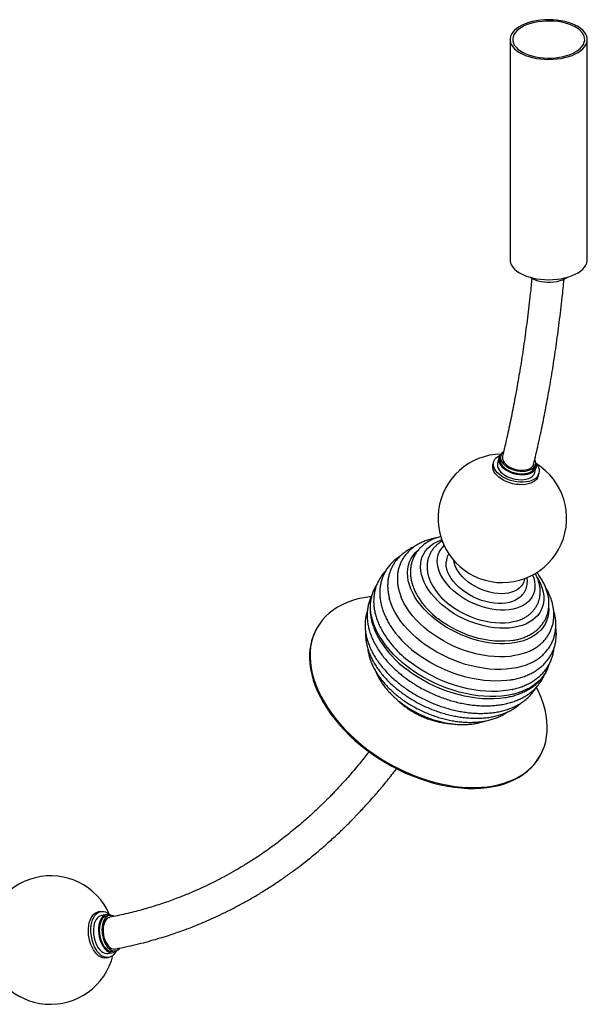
# Paper-space layout '_Trimétrica' of a CAD drawing. Header units: millimetres. Extents: x -807 to 289, y -387 to 652.
# Tile 2 of 2: x -153 to 289, y -375 to 392. Entities that reach past the tile are written whole.
import ezdxf

# ---------------------------------------------------------------- set-up
doc = ezdxf.new("R2010")
doc.units = ezdxf.units.MM

psp = doc.layouts.new('_Trimétrica')

# ---------------------------------------------------------------- linework, layer by layer
at = {"color": 7, "linetype": 'Continuous', "lineweight": 25}
for p, q in [((228.75, 376.17), (228.75, 204.74)), ((288.75, 204.74), (288.75, 376.17)), ((215.87, 47.42), (215.39, 45.46)), ((219.93, 50.57), (218.95, 46.65)), ((221.41, 52.28), (220.93, 50.32)), ((248.04, 43.58), (248.53, 45.54)), ((248.07, 39.41), (249.04, 43.33)), ((250.66, 36.69), (251.15, 38.65)), ((78.9, -81.07), (78.52, -81.73)), ((176.91, -136.29), (177.05, -136.04)), ((251.47, -182.16), (251.86, -181.5)), ((-89.49, -302.25), (-91.5, -302.59)), ((-84.93, -304.7), (-88.96, -305.38)), ((-82.75, -305.38), (-84.76, -305.72)), ((-83.97, -334.96), (-79.94, -334.28)), ((-80.11, -333.27), (-78.1, -332.93)), ((-85.45, -338.43), (-83.44, -338.09))]:
    psp.add_line(p, q, dxfattribs=at)
at = {"color": 7, "linetype": 'Continuous', "lineweight": 25, "flags": 128}
for points in [[(232.22, 383.38), (230.86, 381.86), (229.83, 380.28), (229.14, 378.64), (228.79, 376.98), (228.8, 375.31), (229.15, 373.64), (229.86, 372.01), (230.9, 370.43), (232.27, 368.91), (233.95, 367.48), (235.92, 366.15), (238.16, 364.93), (240.64, 363.85), (243.33, 362.92), (246.21, 362.14), (249.23, 361.52), (252.36, 361.08), (255.56, 360.81), (258.81, 360.72), (262.05, 360.82), (265.26, 361.09), (268.38, 361.54), (271.4, 362.16), (274.27, 362.95), (276.95, 363.89), (279.42, 364.98), (281.65, 366.19), (283.61, 367.53), (285.28, 368.96), (286.64, 370.48), (287.67, 372.07), (288.36, 373.7), (288.71, 375.37), (288.7, 377.04), (288.34, 378.7), (287.64, 380.34), (286.6, 381.92), (285.23, 383.44), (283.55, 384.87), (281.58, 386.2), (279.34, 387.41), (276.86, 388.49), (274.17, 389.43), (271.29, 390.21), (268.27, 390.82), (265.14, 391.27), (261.94, 391.54), (258.69, 391.62), (255.45, 391.53), (252.24, 391.26), (249.12, 390.81), (246.1, 390.18), (243.23, 389.4), (240.55, 388.46), (238.08, 387.37), (235.85, 386.15), (233.89, 384.82), (232.22, 383.38)], [(233.99, 382.9), (232.68, 381.43), (231.7, 379.9), (231.06, 378.31), (230.77, 376.7), (230.83, 375.09), (231.24, 373.48), (232, 371.91), (233.09, 370.4), (234.51, 368.95), (236.23, 367.6), (238.24, 366.36), (240.5, 365.24), (242.99, 364.25), (245.68, 363.42), (248.54, 362.75), (251.52, 362.24), (254.59, 361.91), (257.72, 361.76), (260.86, 361.79), (263.97, 362.01), (267.02, 362.4), (269.96, 362.96), (272.77, 363.69), (275.39, 364.58), (277.81, 365.61), (279.98, 366.77), (281.89, 368.06), (283.51, 369.44), (284.82, 370.91), (285.8, 372.45), (286.44, 374.03), (286.73, 375.64), (286.67, 377.26), (286.26, 378.86), (285.5, 380.43), (284.41, 381.95), (282.99, 383.39), (281.27, 384.74), (279.26, 385.99), (277, 387.11), (274.51, 388.09), (271.82, 388.93), (268.96, 389.6), (265.98, 390.11), (262.9, 390.43), (259.78, 390.58), (256.64, 390.55), (253.53, 390.34), (250.48, 389.95), (247.54, 389.39), (244.73, 388.66), (242.11, 387.77), (239.69, 386.74), (237.51, 385.57), (235.6, 384.29), (233.99, 382.9)], [(228.75, 204.74), (228.8, 203.87), (229.15, 202.21), (229.86, 200.58), (230.9, 198.99), (232.27, 197.48), (233.95, 196.04), (235.92, 194.71), (238.16, 193.5), (240.64, 192.42), (243.33, 191.48), (246.21, 190.7), (249.23, 190.09), (252.36, 189.64), (255.56, 189.38), (258.81, 189.29), (262.05, 189.38), (265.26, 189.66), (268.38, 190.11), (271.4, 190.73), (274.27, 191.52), (276.95, 192.46), (279.42, 193.54), (281.65, 194.76), (283.61, 196.09), (285.28, 197.53), (286.64, 199.05), (287.67, 200.63), (288.36, 202.27), (288.71, 203.93), (288.75, 204.74)], [(273.48, 191.28), (272.93, 190.86), (271.32, 189.88), (269.45, 189.02), (267.37, 188.31), (265.11, 187.76), (262.72, 187.38), (260.25, 187.17), (257.75, 187.16), (255.27, 187.32), (252.86, 187.67), (250.57, 188.18), (248.45, 188.87), (246.53, 189.69), (244.87, 190.66), (244.02, 191.28)], [(222.04, 53.74), (221.39, 53.14), (220.52, 52), (219.97, 50.74), (219.77, 49.4), (219.92, 48), (220.4, 46.57), (221.21, 45.15), (222.34, 43.78), (223.75, 42.48), (225.41, 41.28), (227.29, 40.21), (229.33, 39.31), (231.49, 38.58), (233.73, 38.05)], [(223.49, 55.32), (223.47, 55.3), (222.42, 54.28), (221.7, 53.11), (221.32, 51.84), (221.3, 50.49), (221.63, 49.1), (222.3, 47.71), (223.31, 46.34), (224.61, 45.04), (226.19, 43.84), (227.99, 42.78), (229.97, 41.87), (232.08, 41.14), (234.27, 40.62)], [(249.05, 45.94), (249.91, 44.72), (250.73, 43.15), (251.2, 41.57), (251.33, 40.03), (251.12, 38.54), (250.56, 37.14), (249.67, 35.86), (248.47, 34.71), (246.97, 33.73), (245.22, 32.93), (243.23, 32.32), (241.06, 31.93), (238.74, 31.75), (236.31, 31.78), (233.84, 32.04), (231.35, 32.52), (228.91, 33.19), (226.56, 34.06), (224.34, 35.1), (222.3, 36.3), (220.48, 37.63), (218.92, 39.06), (217.64, 40.57), (216.66, 42.13), (216.02, 43.71), (215.71, 45.27), (215.75, 46.79), (216.14, 48.24), (216.86, 49.58), (217.91, 50.8), (219.27, 51.87), (220.9, 52.76), (221.14, 52.87)], [(218.95, 46.65), (218.8, 45.48), (218.94, 44.08), (219.43, 42.65), (220.24, 41.24), (221.37, 39.86), (222.78, 38.56), (224.44, 37.36), (226.31, 36.3), (228.36, 35.39), (230.52, 34.67), (232.75, 34.14)], [(220.93, 50.32), (220.84, 49.88), (220.81, 48.53), (221.14, 47.14), (221.82, 45.75), (222.82, 44.38), (224.13, 43.08), (225.7, 41.89), (227.5, 40.82), (229.48, 39.91), (231.59, 39.19), (233.78, 38.66)], [(222.84, 51.92), (222.71, 50.92), (222.87, 49.62), (223.37, 48.3), (224.21, 47), (225.36, 45.76), (226.79, 44.6), (228.45, 43.57), (230.3, 42.69), (232.28, 41.99), (234.34, 41.49)], [(233.73, 38.05), (235.98, 37.73), (238.2, 37.62), (240.33, 37.74), (242.32, 38.06), (244.13, 38.6), (245.71, 39.33), (247.03, 40.24), (248.06, 41.31), (248.76, 42.51), (249.14, 43.82), (249.17, 45.19), (248.85, 46.61), (248.66, 47.12)], [(234.27, 40.62), (236.47, 40.31), (238.64, 40.22), (240.71, 40.36), (242.63, 40.72), (244.35, 41.29), (245.83, 42.06), (247.03, 43), (247.92, 44.1), (248.47, 45.33), (248.67, 46.64), (248.52, 48.02), (248.02, 49.41), (247.98, 49.49)], [(250.66, 36.69), (250.63, 36.58), (250.08, 35.18), (249.19, 33.9), (247.98, 32.75), (246.49, 31.77), (244.73, 30.97), (242.75, 30.36), (240.57, 29.97), (238.25, 29.79), (235.83, 29.83), (233.35, 30.08), (230.87, 30.56), (228.43, 31.23), (226.07, 32.1), (223.86, 33.15), (221.82, 34.34), (220, 35.67), (218.43, 37.11), (217.15, 38.62), (216.17, 40.17), (215.53, 41.75), (215.22, 43.31), (215.27, 44.83), (215.39, 45.46)], [(232.75, 34.14), (235.01, 33.81), (237.22, 33.71), (239.35, 33.82), (241.34, 34.15), (243.15, 34.68), (244.74, 35.42), (246.06, 36.33), (247.08, 37.4), (247.79, 38.6), (248.07, 39.41)], [(233.78, 38.66), (235.98, 38.35), (238.15, 38.26), (240.22, 38.4), (242.14, 38.76), (243.87, 39.33), (245.35, 40.1), (246.55, 41.05), (247.43, 42.14), (247.99, 43.37), (248.04, 43.58)], [(234.34, 41.49), (236.42, 41.21), (238.46, 41.14), (240.39, 41.3), (242.17, 41.68), (243.75, 42.26), (245.07, 43.04), (246.1, 43.98), (246.81, 45.07), (247.1, 45.89)], [(178.51, -65.85), (175.38, -63.29), (172.48, -60.6), (169.82, -57.82), (167.42, -54.95), (165.3, -52.03), (163.48, -49.06), (161.95, -46.07), (160.75, -43.09), (159.86, -40.12), (159.31, -37.2), (159.09, -34.34), (159.21, -31.57), (159.67, -28.9), (160.45, -26.35), (161.57, -23.94), (163, -21.68), (164.74, -19.6), (166.78, -17.71), (169.1, -16.01), (171.68, -14.53), (174.51, -13.27), (175.51, -12.9)], [(171.22, -75.61), (167.86, -72.86), (164.72, -69.99), (161.82, -67.02), (159.18, -63.96), (156.82, -60.83), (154.75, -57.66), (152.98, -54.46), (151.52, -51.25), (150.39, -48.05), (149.58, -44.89), (149.12, -41.77), (148.98, -38.73), (149.19, -35.77), (149.73, -32.92), (150.61, -30.2), (151.82, -27.62), (153.34, -25.19), (155.18, -22.94), (157.15, -21.02)], [(187.51, -55.03), (184.75, -52.75), (182.21, -50.35), (179.92, -47.86), (177.89, -45.29), (176.15, -42.67), (174.7, -40.03), (173.57, -37.38), (172.76, -34.74), (172.27, -32.15), (172.12, -29.63), (172.3, -27.19), (172.81, -24.86), (173.65, -22.66), (174.82, -20.6), (176.29, -18.71), (177.41, -17.57)], [(191.58, -52.24), (189.07, -50.15), (186.79, -47.94), (184.76, -45.64), (183.01, -43.27), (181.56, -40.86), (180.42, -38.44), (179.6, -36.02), (179.12, -33.65), (178.98, -31.34), (179.05, -30.09)], [(195.95, -45.76), (193.61, -43.8), (191.49, -41.73), (189.63, -39.57), (188.04, -37.34), (186.75, -35.08), (185.77, -32.82), (185.12, -30.57), (184.86, -29.05)], [(249.8, -42.13), (251.35, -44.91), (252.72, -47.9), (253.77, -50.88), (254.48, -53.82), (254.87, -56.71), (254.92, -59.53), (254.63, -62.26), (254.01, -64.87), (253.06, -67.35), (251.79, -69.68), (250.2, -71.85), (248.31, -73.84), (246.13, -75.64), (243.67, -77.23), (240.96, -78.6), (238.01, -79.75), (234.85, -80.66), (231.48, -81.33), (227.95, -81.75), (224.27, -81.92), (220.47, -81.85), (216.57, -81.52), (212.61, -80.95), (208.6, -80.13), (204.59, -79.08), (200.59, -77.79), (196.64, -76.28), (192.76, -74.57), (188.98, -72.65), (185.33, -70.55), (181.83, -68.28), (178.51, -65.85)], [(246.18, -40.48), (247.07, -42.92), (247.72, -45.53), (248.04, -48.09), (248.02, -50.58), (247.68, -52.96), (247, -55.23), (246, -57.36), (244.68, -59.34), (243.06, -61.14), (241.15, -62.75), (238.96, -64.15), (236.52, -65.34), (233.85, -66.3), (230.98, -67.02), (227.91, -67.51), (224.69, -67.74), (221.35, -67.73), (217.9, -67.47), (214.39, -66.97), (210.83, -66.22), (207.27, -65.24), (203.74, -64.03), (200.26, -62.61), (196.87, -60.98), (193.6, -59.16), (190.46, -57.17), (187.51, -55.03)], [(239.92, -43.29), (239.85, -43.69), (239.34, -45.66), (238.51, -47.49), (237.35, -49.16), (235.89, -50.66), (234.15, -51.96), (232.14, -53.04), (229.9, -53.9), (227.44, -54.52), (224.79, -54.91), (222, -55.04), (219.09, -54.92), (216.1, -54.55), (213.07, -53.94), (210.02, -53.1), (207.01, -52.02), (204.06, -50.74), (201.21, -49.25), (198.5, -47.59), (195.95, -45.76)], [(148.57, -111.55), (144.78, -108.47), (141.2, -105.26), (137.86, -101.95), (134.77, -98.55), (131.94, -95.08), (129.4, -91.54), (127.14, -87.97), (125.18, -84.37), (123.53, -80.76), (122.2, -77.16), (121.2, -73.59), (120.53, -70.06), (120.18, -66.6), (120.18, -63.21), (120.5, -59.91), (121.16, -56.73), (122.15, -53.66), (122.89, -51.91)], [(237.55, -56.77), (236.89, -57.43), (235.09, -58.87), (233.02, -60.09), (230.7, -61.09), (228.15, -61.86), (225.4, -62.37), (222.49, -62.64), (219.44, -62.66), (216.29, -62.42), (213.07, -61.93), (209.81, -61.19), (206.56, -60.22), (203.35, -59.02), (200.21, -57.6), (197.18, -55.99), (194.3, -54.2), (191.58, -52.24)], [(120.66, -57.23), (119.56, -57.37), (114.9, -58.1), (110.41, -59.09), (106.12, -60.33), (102.04, -61.82), (98.18, -63.55), (94.56, -65.53), (91.18, -67.73), (88.07, -70.16), (85.23, -72.8), (82.66, -75.65), (80.39, -78.69), (78.42, -81.92), (76.76, -85.32), (75.4, -88.88), (74.36, -92.59)], [(159.68, -92.39), (156.05, -89.43), (152.63, -86.35), (149.46, -83.16), (146.53, -79.89), (143.87, -76.54), (141.5, -73.13), (139.41, -69.69), (137.64, -66.24), (136.18, -62.78), (135.04, -59.33), (134.78, -58.39)], [(165.38, -84.14), (161.9, -81.3), (158.63, -78.33), (155.61, -75.27), (152.83, -72.11), (150.32, -68.89), (148.1, -65.62), (146.17, -62.31), (144.54, -58.99), (143.78, -57.17)], [(258.73, -66.61), (258.73, -67.58), (258.53, -70.53), (257.98, -73.38), (257.11, -76.1), (255.9, -78.69), (254.37, -81.11), (252.54, -83.36), (250.4, -85.43), (247.97, -87.3), (245.28, -88.95), (242.32, -90.39), (239.13, -91.6), (235.73, -92.57), (232.12, -93.29), (228.35, -93.77), (224.42, -94), (220.36, -93.98), (216.2, -93.7), (211.97, -93.18), (207.69, -92.41), (203.38, -91.39), (199.08, -90.14), (194.8, -88.66), (190.58, -86.97), (186.45, -85.06), (182.42, -82.96), (178.52, -80.68), (174.78, -78.22), (171.22, -75.61)], [(233.53, -76.36), (231.14, -76.98), (227.94, -77.56), (224.58, -77.89), (221.08, -77.97), (217.47, -77.8), (213.78, -77.38), (210.03, -76.72), (206.27, -75.83), (202.5, -74.7), (198.78, -73.35), (195.11, -71.78), (191.55, -70.02), (188.1, -68.07), (184.8, -65.95), (181.67, -63.67)], [(230.99, -91.33), (228.48, -91.68), (224.69, -91.99), (220.77, -92.05), (216.74, -91.85), (212.62, -91.41), (208.45, -90.71), (204.25, -89.77), (200.04, -88.59), (195.86, -87.19), (191.73, -85.56), (187.68, -83.72), (183.74, -81.69), (179.92, -79.47), (176.27, -77.08), (172.79, -74.53)], [(240.46, -101.07), (239.7, -101.34), (236.21, -102.38), (232.52, -103.19), (228.66, -103.75), (224.64, -104.07), (220.48, -104.14), (216.22, -103.96), (211.87, -103.53), (207.46, -102.86), (203.01, -101.95), (198.55, -100.8), (194.11, -99.42), (189.7, -97.82), (185.35, -96.01), (181.09, -93.99), (176.94, -91.78), (172.92, -89.39), (169.07, -86.84), (165.38, -84.14)], [(73.97, -93.26), (73.26, -97.11), (72.86, -101.08), (72.78, -105.15), (73.03, -109.33), (73.61, -113.58), (74.5, -117.89), (75.71, -122.26), (77.24, -126.66), (79.07, -131.08), (81.21, -135.5), (83.64, -139.91), (86.36, -144.29), (89.35, -148.63), (92.61, -152.9), (96.12, -157.11), (99.87, -161.23), (103.86, -165.24), (108.05, -169.14), (112.45, -172.9), (117.03, -176.53), (121.78, -179.99), (126.69, -183.29), (131.72, -186.41), (136.88, -189.33), (142.13, -192.05), (147.46, -194.57), (152.86, -196.86), (158.29, -198.93), (163.75, -200.75), (169.22, -202.34), (174.67, -203.68), (180.09, -204.77), (185.45, -205.6), (190.74, -206.18), (195.94, -206.49), (201.03, -206.54), (206, -206.33), (210.82, -205.86), (215.48, -205.13), (219.97, -204.14), (224.26, -202.9), (228.34, -201.41), (232.2, -199.67), (235.82, -197.7), (239.2, -195.5), (242.31, -193.07), (245.15, -190.43), (247.71, -187.58), (249.98, -184.54), (251.47, -182.16)], [(74.36, -92.59), (73.64, -96.44), (73.24, -100.41), (73.17, -104.49), (73.42, -108.66), (73.99, -112.91), (74.89, -117.23), (76.1, -121.59), (77.63, -125.99), (79.46, -130.41), (81.6, -134.83), (84.03, -139.24), (86.74, -143.62), (89.74, -147.96), (92.99, -152.24), (96.51, -156.44), (100.26, -160.56), (104.24, -164.57), (108.44, -168.47), (112.84, -172.24), (117.42, -175.86), (122.17, -179.33), (127.07, -182.62), (132.11, -185.74), (137.26, -188.67), (142.52, -191.39), (147.85, -193.9), (153.24, -196.19), (158.68, -198.26), (164.14, -200.09), (169.61, -201.68), (175.06, -203.02), (180.47, -204.11), (185.84, -204.94), (191.13, -205.51), (196.33, -205.83), (201.42, -205.88), (206.39, -205.67), (211.21, -205.2), (215.87, -204.46), (220.35, -203.48), (224.64, -202.23), (228.72, -200.74), (232.58, -199.01), (236.21, -197.03), (239.58, -194.83), (242.7, -192.4), (245.54, -189.76), (248.1, -186.91), (250.37, -183.87), (252.34, -180.64), (254.01, -177.24), (255.36, -173.68), (256.4, -169.97), (257.12, -166.12), (257.52, -162.15), (257.59, -158.07), (257.34, -153.9), (256.77, -149.65), (255.88, -145.33), (254.66, -140.97), (253.14, -136.57), (251.3, -132.15), (249.17, -127.73), (249.16, -127.72)], [(245, -108.85), (244.48, -109.1), (241.15, -110.51), (237.59, -111.69), (233.83, -112.63), (229.88, -113.32), (225.76, -113.77), (221.5, -113.97), (217.11, -113.93), (212.63, -113.63), (208.06, -113.08), (203.45, -112.29), (198.81, -111.26), (194.16, -109.99), (189.53, -108.49), (184.95, -106.77), (180.44, -104.84), (176.01, -102.71), (171.7, -100.38), (167.53, -97.88), (163.52, -95.21), (159.68, -92.39)], [(228.53, -122.2), (226.17, -122.53), (221.94, -122.9), (217.58, -123.02), (213.11, -122.89), (208.55, -122.52), (203.91, -121.9), (199.23, -121.04), (194.53, -119.94), (189.82, -118.62), (185.14, -117.06), (180.51, -115.29), (175.95, -113.31), (171.48, -111.13), (167.13, -108.76), (162.91, -106.21), (158.85, -103.5), (154.97, -100.65)], [(224.51, -135.92), (220.71, -136.44), (216.38, -136.77), (211.92, -136.85), (207.35, -136.69), (202.69, -136.27), (197.96, -135.61), (193.19, -134.71), (188.4, -133.57), (183.61, -132.19), (178.85, -130.59), (174.13, -128.77), (169.49, -126.74), (164.95, -124.51), (160.52, -122.09), (156.23, -119.49), (152.1, -116.73), (148.15, -113.82)], [(257.71, -113.81), (256.39, -116.32), (254.6, -119.01), (252.5, -121.52), (250.11, -123.86), (247.44, -125.99), (244.49, -127.92), (241.28, -129.64), (237.83, -131.13), (234.16, -132.39), (230.27, -133.42), (226.2, -134.2), (221.95, -134.74), (217.55, -135.04), (213.03, -135.08), (208.39, -134.87), (203.67, -134.42), (198.89, -133.72), (194.06, -132.78), (189.22, -131.6), (184.38, -130.19), (179.57, -128.55), (174.81, -126.69), (170.13, -124.63), (165.54, -122.37), (161.07, -119.91), (156.73, -117.29), (152.56, -114.49), (148.57, -111.55)], [(230.4, -129.52), (227.51, -130.09), (223.34, -130.67), (219.01, -131), (214.55, -131.09), (209.98, -130.92), (205.32, -130.5), (200.59, -129.84), (195.82, -128.94), (191.03, -127.8), (186.24, -126.42), (181.48, -124.82), (176.77, -123), (172.13, -120.97), (167.58, -118.74), (163.15, -116.32), (158.86, -113.72), (154.73, -110.96), (150.78, -108.05)], [(-85.45, -338.43), (-86.77, -338.51), (-88.27, -338.26), (-89.77, -337.67), (-91.25, -336.75), (-92.67, -335.51), (-94.01, -333.97), (-95.24, -332.18), (-96.34, -330.15), (-97.29, -327.94), (-98.07, -325.59), (-98.66, -323.14), (-99.05, -320.63), (-99.24, -318.13), (-99.21, -315.66), (-98.98, -313.3), (-98.54, -311.07), (-97.91, -309.03), (-97.1, -307.21), (-96.11, -305.65), (-94.98, -304.38), (-93.72, -303.43), (-92.36, -302.8), (-91.5, -302.59)], [(-77.8, -333.4), (-78.32, -334.29), (-79.38, -335.71), (-80.58, -336.82), (-81.89, -337.61), (-83.29, -338.07), (-84.76, -338.17), (-86.25, -337.92), (-87.76, -337.33), (-89.23, -336.41), (-90.66, -335.17), (-92, -333.63), (-93.23, -331.84), (-94.33, -329.82), (-95.28, -327.61), (-96.06, -325.25), (-96.65, -322.8), (-97.04, -320.29), (-97.22, -317.79), (-97.2, -315.33), (-96.97, -312.96), (-96.53, -310.73), (-95.9, -308.69), (-95.08, -306.87), (-94.1, -305.31), (-92.97, -304.04), (-91.71, -303.09), (-90.34, -302.46), (-88.91, -302.18), (-87.42, -302.25), (-85.92, -302.67), (-84.43, -303.43), (-82.97, -304.52), (-82.62, -304.84)], [(-88.96, -305.38), (-89.82, -305.61), (-91.04, -306.23), (-92.15, -307.18), (-93.13, -308.43), (-93.95, -309.96), (-94.59, -311.72), (-95.05, -313.69), (-95.3, -315.81), (-95.35, -318.03), (-95.19, -320.3), (-94.82, -322.56), (-94.26, -324.77), (-93.52, -326.88), (-92.61, -328.82), (-91.55, -330.57)], [(-81.32, -305.36), (-81.79, -305.13), (-83.15, -304.72), (-84.5, -304.65), (-85.8, -304.93), (-87.01, -305.55), (-88.12, -306.5), (-89.1, -307.75), (-89.92, -309.28), (-90.57, -311.05), (-91.02, -313.01), (-91.28, -315.13), (-91.32, -317.35), (-91.16, -319.62), (-90.8, -321.88), (-90.23, -324.1), (-89.49, -326.2), (-88.58, -328.14), (-87.53, -329.89)], [(-84.76, -305.72), (-85.95, -306.09), (-87.11, -306.81), (-88.15, -307.86), (-89.04, -309.22), (-89.75, -310.84), (-90.28, -312.68), (-90.61, -314.71), (-90.72, -316.85), (-90.62, -319.07), (-90.31, -321.29), (-89.79, -323.47), (-89.08, -325.54), (-88.21, -327.46), (-87.18, -329.18)], [(-79.43, -305.96), (-80.05, -305.68), (-81.38, -305.35), (-82.69, -305.37), (-83.94, -305.75), (-85.1, -306.47), (-86.13, -307.52), (-87.02, -308.88), (-87.74, -310.5), (-88.27, -312.35), (-88.6, -314.37), (-88.71, -316.51), (-88.61, -318.73), (-88.3, -320.95), (-87.78, -323.13), (-87.07, -325.2), (-86.19, -327.12), (-85.16, -328.84)], [(-82.5, -306.83), (-82.79, -306.89), (-83.94, -307.35), (-85, -308.15), (-85.92, -309.27), (-86.68, -310.68), (-87.26, -312.33), (-87.65, -314.17), (-87.82, -316.16), (-87.79, -318.23), (-87.54, -320.33), (-87.09, -322.4), (-86.45, -324.37), (-85.63, -326.2), (-84.66, -327.82)], [(-87.18, -329.18), (-86.02, -330.64), (-84.78, -331.81), (-83.48, -332.66), (-82.14, -333.18), (-80.82, -333.33), (-80.11, -333.27)], [(-85.16, -328.84), (-84.01, -330.3), (-82.77, -331.47), (-81.46, -332.32), (-80.13, -332.84), (-78.81, -333), (-77.52, -332.8), (-76.32, -332.24), (-75.21, -331.35), (-74.78, -330.86)], [(-84.66, -327.82), (-83.58, -329.19), (-82.4, -330.27), (-81.16, -331.03), (-79.9, -331.45), (-78.66, -331.52), (-77.74, -331.33)], [(-91.55, -330.57), (-90.38, -332.07), (-89.11, -333.29), (-87.79, -334.2), (-86.43, -334.78), (-85.07, -335.03), (-83.97, -334.96)], [(-87.53, -329.89), (-86.35, -331.39), (-85.09, -332.61), (-83.76, -333.52), (-82.4, -334.11), (-81.04, -334.35), (-79.72, -334.24), (-78.46, -333.79), (-77.29, -333), (-76.74, -332.48)]]:
    psp.add_lwpolyline(points, dxfattribs=at)
at = {"color": 7, "linetype": 'Continuous', "lineweight": 25}
for centre, radius, start, end in [((222.69, 3.65), 50, 90.87148, 58.26466), ((209.99, -24.97), 47.96, 207.04256, 233.81147), ((211.01, -23.72), 63.59, 212.08069, 233.04631), ((114.51, -102.58), 41.6, 149.92623, 167.05835), ((199.09, -43.19), 80.87, 209.4765, 233.31792), ((203.31, -36.16), 80.59, 212.78405, 233.14955), ((197.76, -47.59), 82.75, 212.28994, 233.1649), ((-128.64, -324.51), 50, 23.18674, 346.22779)]:
    psp.add_arc(centre, radius, start, end, dxfattribs=at)
for points, knots in [([(245.59, 190.27), (245.21, 186.33), (244.21, 176.04), (242.28, 159.83), (239.9, 141.92), (237.35, 124.97), (234.67, 108.95), (231.9, 93.82), (228.96, 79.11), (225.95, 65.13), (223.77, 55.97), (222.75, 51.67)], [0, 0, 0, 0, 0.08314, 0.216906, 0.344394, 0.465811, 0.581357, 0.691219, 0.795574, 0.904202, 1, 1, 1, 1]), ([(246.95, 45.42), (247.9, 49.41), (250.09, 58.53), (253.15, 72.64), (256.23, 87.97), (259.13, 103.65), (261.91, 120.24), (264.57, 137.77), (267.04, 156.29), (269.1, 173.66), (270.19, 184.91), (270.65, 189.61)], [0, 0, 0, 0, 0.085723, 0.195468, 0.299553, 0.409044, 0.524111, 0.644937, 0.771711, 0.904637, 1, 1, 1, 1]), ([(171.57, -11.57), (170.67, -11.74), (168.51, -12.14), (165.28, -13.05), (161.88, -14.27), (158.69, -15.72), (155.71, -17.4), (152.98, -19.28), (150.51, -21.37), (148.3, -23.63), (146.38, -26.07), (144.74, -28.65), (143.4, -31.36), (142.35, -34.19), (141.6, -37.13), (141.14, -40.16), (140.99, -43.27), (141.14, -46.44), (141.58, -49.68), (142.35, -52.95), (143.11, -55.48), (143.7, -56.9), (143.84, -57.23)], [0, 0, 0, 0, 0.039305, 0.09394, 0.148439, 0.202702, 0.256622, 0.310096, 0.363043, 0.41543, 0.467279, 0.518673, 0.569743, 0.620656, 0.671551, 0.722589, 0.773927, 0.825688, 0.877943, 0.930711, 0.983959, 1, 1, 1, 1]), ([(174.88, -10.54), (174.4, -10.66), (172.77, -11.07), (170.18, -12.01), (167.13, -13.36), (164.31, -14.95), (161.73, -16.75), (159.41, -18.75), (157.36, -20.93), (155.6, -23.27), (154.13, -25.75), (152.95, -28.37), (152.07, -31.09), (151.49, -33.91), (151.21, -36.82), (151.22, -39.8), (151.54, -42.83), (152.16, -45.92), (153.08, -49.03), (154.31, -52.15), (155.66, -54.99), (156.72, -56.75), (157.17, -57.5)], [0, 0, 0, 0, 0.022919, 0.077258, 0.131336, 0.185019, 0.238181, 0.29073, 0.342633, 0.393933, 0.444742, 0.49523, 0.545599, 0.595996, 0.646625, 0.697659, 0.749218, 0.801359, 0.854072, 0.907292, 0.960919, 1, 1, 1, 1]), ([(176.03, -14.04), (175.59, -14.29), (174.29, -15.02), (172.38, -16.47), (170.32, -18.36), (168.55, -20.44), (167.07, -22.67), (165.89, -25.03), (165, -27.51), (164.42, -30.08), (164.13, -32.73), (164.14, -35.45), (164.45, -38.23), (165.06, -41.05), (166, -43.88), (166.77, -45.82), (167.29, -46.79), (167.31, -46.84)], [0, 0, 0, 0, 0.0396315, 0.1157447, 0.1906864, 0.2644525, 0.3371955, 0.4091978, 0.4808266, 0.5523911, 0.6242504, 0.6967554, 0.7701665, 0.8446225, 0.9201269, 0.9965619, 1, 1, 1, 1]), ([(154.26, -18.46), (154.11, -18.53), (152.83, -19.05), (150.61, -20.26), (147.66, -22.08), (144.97, -24.13), (142.54, -26.37), (140.39, -28.78), (138.52, -31.34), (136.94, -34.06), (135.65, -36.9), (134.66, -39.85), (133.96, -42.91), (133.56, -46.06), (133.46, -49.29), (133.67, -52.58), (134.11, -55.64), (134.61, -57.59), (134.82, -58.43)], [0, 0, 0, 0, 0.009528, 0.079165, 0.148334, 0.216927, 0.284876, 0.352169, 0.418861, 0.485068, 0.550962, 0.616741, 0.682548, 0.748585, 0.815026, 0.881995, 0.949559, 1, 1, 1, 1]), ([(143.47, -25.58), (142.75, -26.05), (141.06, -27.15), (138.65, -29.13), (136.24, -31.46), (134.11, -33.98), (132.26, -36.65), (130.71, -39.46), (129.44, -42.39), (128.47, -45.44), (127.8, -48.59), (127.43, -51.82), (127.36, -55.14), (127.59, -58.52), (128.12, -61.96), (128.95, -65.43), (130.09, -68.93), (131.52, -72.44), (133.27, -75.94), (134.6, -78.35), (135.41, -79.58), (135.47, -79.66)], [0, 0, 0, 0, 0.041615, 0.098544, 0.154939, 0.210804, 0.266199, 0.321231, 0.376042, 0.430782, 0.485578, 0.540586, 0.595941, 0.651736, 0.708021, 0.764797, 0.822027, 0.879641, 0.937556, 0.995686, 1, 1, 1, 1]), ([(181.03, -23.68), (180.92, -23.86), (180.42, -24.68), (179.82, -26.31), (179.26, -28.29), (179.13, -29.57), (179.08, -30.09)], [0, 0, 0, 0, 0.089161, 0.429913, 0.769054, 1, 1, 1, 1]), ([(131.89, -37.43), (131.73, -37.59), (130.77, -38.53), (129.27, -40.43), (127.42, -43.12), (125.88, -45.97), (124.62, -48.94), (123.67, -52.02), (123.01, -55.2), (122.65, -58.47), (122.59, -61.81), (122.83, -65.23), (123.37, -68.7), (124.22, -72.21), (125.36, -75.74), (126.83, -79.28), (127.96, -81.72), (128.68, -82.95), (128.72, -83.02)], [0, 0, 0, 0, 0.014234, 0.084225, 0.153666, 0.222688, 0.291462, 0.360166, 0.428951, 0.498005, 0.567483, 0.637492, 0.708086, 0.779264, 0.850975, 0.923138, 0.995652, 1, 1, 1, 1]), ([(230.95, -91.31), (231.35, -91.25), (232.95, -91.01), (235.62, -90.35), (238.94, -89.31), (242.05, -88.03), (244.95, -86.52), (247.61, -84.79), (250.02, -82.85), (252.16, -80.73), (254.02, -78.44), (255.59, -76), (256.86, -73.43), (257.85, -70.74), (258.53, -67.95), (258.91, -65.07), (259, -62.12), (258.78, -59.1), (258.26, -56.03), (257.44, -52.93), (256.32, -49.8), (254.9, -46.68), (253.19, -43.58), (251.42, -40.8), (250.1, -39.08), (249.55, -38.36)], [0, 0, 0, 0, 0.015428, 0.062509, 0.109496, 0.156295, 0.202791, 0.248872, 0.294446, 0.339464, 0.383942, 0.427956, 0.47164, 0.515162, 0.558664, 0.602308, 0.646257, 0.69063, 0.735495, 0.780863, 0.826693, 0.872905, 0.919403, 0.966089, 1, 1, 1, 1]), ([(233.51, -76.33), (234, -76.19), (235.51, -75.76), (237.86, -74.78), (240.54, -73.4), (242.97, -71.78), (245.14, -69.97), (247.03, -67.96), (248.63, -65.8), (249.94, -63.49), (250.96, -61.06), (251.67, -58.53), (252.09, -55.91), (252.21, -53.21), (252.02, -50.46), (251.54, -47.66), (250.75, -44.83), (249.69, -42.01), (248.75, -40.16), (248.28, -39.24)], [0, 0, 0, 0, 0.030505, 0.094315, 0.15759, 0.220112, 0.281717, 0.342347, 0.402074, 0.461086, 0.519658, 0.578081, 0.636607, 0.695544, 0.755141, 0.815554, 0.876836, 0.938929, 1, 1, 1, 1]), ([(237.54, -56.75), (237.99, -56.26), (238.97, -55.18), (240.15, -53.3), (241.13, -51.2), (241.8, -49), (242.16, -46.72), (242.25, -44.49), (242.07, -43.02), (241.99, -42.33)], [0, 0, 0, 0, 0.128708, 0.27909, 0.427346, 0.574644, 0.721843, 0.870141, 1, 1, 1, 1]), ([(122.93, -51.92), (122.63, -52.56), (121.88, -54.18), (121.01, -56.92), (120.29, -60.08), (119.88, -63.33), (119.77, -66.67), (119.95, -70.08), (120.45, -73.54), (121.24, -77.05), (122.34, -80.58), (123.72, -84.13), (125.43, -87.67), (126.78, -90.19), (127.64, -91.51), (127.74, -91.67)], [0, 0, 0, 0, 0.054974, 0.137579, 0.220242, 0.303185, 0.386599, 0.470621, 0.555323, 0.640713, 0.726741, 0.813313, 0.900317, 0.987632, 1, 1, 1, 1]), ([(125.14, -47.86), (125.07, -47.94), (124.39, -48.91), (123.64, -50.27), (123.07, -51.58), (122.93, -51.91)], [0, 0, 0, 0, 0.067842, 0.768112, 1, 1, 1, 1]), ([(240.4, -101.07), (241.29, -100.74), (243.29, -99.99), (246.18, -98.54), (249.08, -96.8), (251.73, -94.84), (254.11, -92.7), (256.22, -90.37), (258.04, -87.89), (259.58, -85.26), (260.82, -82.5), (261.77, -79.63), (262.42, -76.66), (262.77, -73.61), (262.83, -70.47), (262.58, -67.28), (262.02, -64.03), (261.17, -60.74), (260.02, -57.43), (258.54, -54.13), (257.35, -51.75), (256.57, -50.5), (256.46, -50.33)], [0, 0, 0, 0, 0.043359, 0.097806, 0.15187, 0.205454, 0.258492, 0.310967, 0.362924, 0.414464, 0.465732, 0.516902, 0.568097, 0.619493, 0.671239, 0.72344, 0.77615, 0.829369, 0.883052, 0.937119, 0.991477, 1, 1, 1, 1]), ([(121.22, -56.42), (121.09, -56.66), (120.44, -57.82), (119.56, -60.07), (118.58, -63.14), (117.93, -66.33), (117.57, -69.59), (117.51, -72.94), (117.75, -76.36), (118.29, -79.83), (119.14, -83.34), (120.29, -86.87), (121.74, -90.41), (123.47, -93.95), (125.49, -97.46), (127.78, -100.93), (130.34, -104.34), (133.13, -107.67), (136.17, -110.92), (139.42, -114.07), (142.67, -116.92), (145.52, -119.21), (148.46, -121.43), (151.73, -123.73), (155.76, -126.3), (159.92, -128.71), (164.2, -130.95), (168.57, -133.01), (173.03, -134.89), (177.55, -136.56), (182.12, -138.04), (186.7, -139.3), (191.3, -140.35), (195.89, -141.18), (200.44, -141.79), (204.95, -142.16), (209.39, -142.31), (213.75, -142.21), (218, -141.89), (222.13, -141.32), (226.12, -140.52), (229.95, -139.48), (233.6, -138.2), (237.05, -136.7), (240.28, -134.97), (243.28, -133.04), (246.03, -130.9), (248.51, -128.57), (250.72, -126.08), (252.65, -123.42), (254.26, -120.61), (255.24, -118.66), (255.6, -117.62), (255.61, -117.59)], [0, 0, 0, 0, 0.0048532, 0.0245175, 0.0441614, 0.0638288, 0.083573, 0.1034383, 0.1234557, 0.1436403, 0.1639917, 0.1844957, 0.2051287, 0.2258624, 0.2466679, 0.2675195, 0.2883958, 0.3092794, 0.3301574, 0.3510239, 0.3718758, 0.3890253, 0.4001038, 0.4209195, 0.4417241, 0.4625194, 0.4833086, 0.5040951, 0.5248826, 0.545674, 0.5664726, 0.5872821, 0.608106, 0.6289476, 0.6498096, 0.6706942, 0.6916022, 0.7125328, 0.733483, 0.7544467, 0.7754098, 0.796354, 0.8172562, 0.8380876, 0.8588159, 0.8794087, 0.8998385, 0.9200884, 0.9401567, 0.9600589, 0.9798277, 0.9995089, 1, 1, 1, 1]), ([(117.75, -68.4), (117.51, -69.11), (116.93, -70.84), (116.35, -73.7), (115.97, -76.93), (115.9, -80.25), (116.13, -83.63), (116.66, -87.06), (117.49, -90.54), (118.63, -94.04), (120.07, -97.55), (121.79, -101.05), (123.8, -104.52), (126.08, -107.95), (128.62, -111.33), (131.41, -114.62), (134.43, -117.83), (137.67, -120.93), (140.76, -123.62), (143.43, -125.75), (146.18, -127.83), (149.42, -130.1), (153.41, -132.64), (157.52, -135.01), (161.76, -137.22), (166.09, -139.24), (170.5, -141.08), (174.98, -142.72), (179.49, -144.15), (184.03, -145.38), (188.58, -146.39), (193.11, -147.18), (197.61, -147.74), (202.06, -148.07), (206.44, -148.17), (210.73, -148.03), (214.92, -147.65), (218.98, -147.04), (222.9, -146.18), (226.65, -145.09), (230.22, -143.77), (233.58, -142.22), (236.72, -140.44), (239.62, -138.46), (242.27, -136.28), (244.65, -133.92), (246.73, -131.37), (248.09, -129.47), (248.67, -128.37), (248.75, -128.23)], [0, 0, 0, 0, 0.0149898, 0.0360876, 0.0572674, 0.0785805, 0.1000632, 0.1217345, 0.1435952, 0.1656303, 0.1878134, 0.2101123, 0.2324939, 0.2549284, 0.2773911, 0.2998619, 0.322326, 0.3447768, 0.3672107, 0.3828027, 0.3947305, 0.4171255, 0.4395078, 0.4618795, 0.4842444, 0.5066065, 0.5289701, 0.5513384, 0.5737155, 0.5961056, 0.6185129, 0.640941, 0.6633931, 0.6858714, 0.7083767, 0.7309076, 0.7534599, 0.7760254, 0.7985849, 0.8211166, 0.8435916, 0.8659754, 0.8882303, 0.91032, 0.9322167, 0.9539065, 0.9753941, 0.9967045, 1, 1, 1, 1]), ([(244.93, -108.85), (245.69, -108.48), (247.51, -107.58), (250.14, -105.9), (252.84, -103.86), (255.27, -101.62), (257.42, -99.21), (259.29, -96.65), (260.88, -93.94), (262.17, -91.1), (263.16, -88.14), (263.86, -85.08), (264.26, -81.94), (264.36, -78.71), (264.17, -75.42), (263.65, -72.07), (263.11, -69.58), (262.66, -68.22), (262.58, -67.99)], [0, 0, 0, 0, 0.049177, 0.118229, 0.186707, 0.254542, 0.321722, 0.388301, 0.454396, 0.520176, 0.58584, 0.65153, 0.717449, 0.78377, 0.850616, 0.918057, 0.986098, 1, 1, 1, 1]), ([(228.66, -122.16), (229.25, -122.07), (231.2, -121.79), (234.35, -121.07), (238.11, -119.99), (241.68, -118.66), (245.04, -117.11), (248.18, -115.34), (251.08, -113.35), (253.73, -111.17), (256.1, -108.81), (258.2, -106.27), (260.02, -103.59), (261.54, -100.77), (262.77, -97.82), (263.7, -94.76), (264.34, -91.6), (264.68, -88.35), (264.7, -85.03), (264.56, -82.47), (264.31, -81.02), (264.25, -80.71)], [0, 0, 0, 0, 0.025339, 0.083962, 0.142513, 0.200916, 0.259083, 0.316914, 0.374316, 0.431217, 0.487579, 0.543417, 0.598794, 0.653822, 0.708647, 0.763414, 0.818256, 0.873326, 0.928757, 0.984636, 1, 1, 1, 1]), ([(116.38, -84.91), (116.34, -85.6), (116.26, -87.36), (116.47, -90.27), (116.97, -93.62), (117.78, -97.01), (118.89, -100.42), (120.3, -103.85), (122, -107.26), (123.98, -110.65), (126.23, -113.99), (128.74, -117.27), (131.49, -120.47), (134.48, -123.59), (137.68, -126.6), (140.46, -128.96), (142.79, -130.81), (145.19, -132.61), (148.35, -134.82), (152.25, -137.29), (156.27, -139.6), (160.42, -141.74), (164.66, -143.69), (168.97, -145.46), (173.35, -147.02), (177.76, -148.38), (182.2, -149.54), (186.63, -150.47), (191.05, -151.18), (195.43, -151.66), (199.75, -151.91), (204, -151.93), (208.16, -151.71), (212.2, -151.26), (216.1, -150.56), (219.86, -149.63), (223.44, -148.46), (226.83, -147.05), (230, -145.43), (232.94, -143.58), (235.32, -141.82), (236.61, -140.59), (237.11, -140.12)], [0, 0, 0, 0, 0.015945, 0.041114, 0.066507, 0.092126, 0.117953, 0.143958, 0.170099, 0.196338, 0.222637, 0.248968, 0.275307, 0.301636, 0.327948, 0.35424, 0.366114, 0.380093, 0.406344, 0.43258, 0.458804, 0.48502, 0.511233, 0.537449, 0.563671, 0.589904, 0.616154, 0.642425, 0.668722, 0.695048, 0.721406, 0.747797, 0.774216, 0.800659, 0.82711, 0.853544, 0.879932, 0.906235, 0.932408, 0.958406, 0.984187, 1, 1, 1, 1]), ([(118.03, -97.61), (118.14, -98.58), (118.39, -100.63), (119.14, -103.79), (120.18, -107.09), (121.54, -110.4), (123.18, -113.7), (125.11, -116.98), (127.3, -120.2), (129.76, -123.36), (132.45, -126.45), (135.38, -129.43), (138.46, -132.26), (140.85, -134.24), (142.77, -135.75), (144.79, -137.27), (147.85, -139.4), (151.62, -141.77), (155.52, -143.98), (159.54, -146.01), (163.64, -147.86), (167.82, -149.52), (172.06, -150.97), (176.32, -152.22), (180.61, -153.26), (184.88, -154.08), (189.13, -154.67), (193.34, -155.03), (197.48, -155.16), (201.54, -155.05), (205.5, -154.7), (209.33, -154.11), (213.01, -153.28), (216.53, -152.22), (219.86, -150.92), (222.97, -149.37), (225.16, -148.12), (226.23, -147.31), (226.42, -147.17)], [0, 0, 0, 0, 0.025557, 0.05438, 0.083466, 0.112777, 0.142263, 0.171874, 0.201563, 0.23129, 0.261025, 0.290748, 0.320449, 0.348573, 0.354608, 0.370405, 0.400038, 0.429652, 0.459252, 0.488843, 0.518431, 0.548024, 0.577627, 0.607245, 0.636887, 0.666557, 0.696263, 0.726007, 0.755792, 0.785616, 0.815474, 0.845352, 0.875221, 0.905045, 0.934777, 0.96436, 0.993735, 1, 1, 1, 1]), ([(230.35, -129.51), (230.62, -129.46), (232.23, -129.14), (235.02, -128.33), (238.68, -127.08), (242.13, -125.57), (245.36, -123.85), (248.36, -121.91), (251.11, -119.77), (253.59, -117.45), (255.8, -114.95), (257.73, -112.29), (259.36, -109.49), (260.71, -106.56), (261.76, -103.52), (262.53, -100.38), (262.79, -98.22), (262.92, -97.14)], [0, 0, 0, 0, 0.015156, 0.088045, 0.160788, 0.233284, 0.305421, 0.377087, 0.448185, 0.518658, 0.588498, 0.657761, 0.726558, 0.795052, 0.86343, 0.931827, 1, 1, 1, 1]), ([(224.65, -135.9), (225.99, -135.66), (228.67, -135.16), (232.5, -134.12), (236.16, -132.87), (239.63, -131.38), (242.87, -129.67), (245.89, -127.74), (248.65, -125.62), (251.15, -123.3), (253.38, -120.82), (255.32, -118.17), (256.75, -115.83), (257.43, -114.34), (257.66, -113.82)], [0, 0, 0, 0, 0.088435, 0.177249, 0.265898, 0.354263, 0.442214, 0.529615, 0.616351, 0.702346, 0.787587, 0.872134, 0.956115, 1, 1, 1, 1]), ([(257.66, -113.81), (257.88, -113.36), (258.56, -111.94), (259.13, -110.4), (259.4, -109.31), (259.41, -109.26)], [0, 0, 0, 0, 0.311398, 0.969834, 1, 1, 1, 1]), ([(124.18, -115.32), (124.38, -115.84), (124.97, -117.42), (126.28, -120.02), (128.06, -123.11), (130.14, -126.16), (132.47, -129.13), (135.04, -132.03), (137.84, -134.82), (140.64, -137.32), (143.1, -139.31), (145.65, -141.23), (148.54, -143.22), (152.11, -145.43), (155.8, -147.48), (159.6, -149.34), (163.49, -151.02), (167.44, -152.5), (171.44, -153.78), (175.47, -154.85), (179.5, -155.69), (183.51, -156.32), (187.49, -156.71), (191.41, -156.87), (195.25, -156.79), (198.99, -156.48), (202.6, -155.91), (205.99, -155.14), (208.09, -154.44), (209.09, -154.1)], [0, 0, 0, 0, 0.019251, 0.057733, 0.096425, 0.135249, 0.17414, 0.213045, 0.251932, 0.290785, 0.321546, 0.342247, 0.381011, 0.419748, 0.458462, 0.497166, 0.53587, 0.574584, 0.613317, 0.65208, 0.690886, 0.729743, 0.76866, 0.80764, 0.846683, 0.885781, 0.924912, 0.964027, 1, 1, 1, 1]), ([(140.32, -136.99), (140.78, -137.46), (142.08, -138.78), (144.07, -140.52), (146.12, -142.17), (148.25, -143.76), (150.87, -145.56), (154.13, -147.52), (157.5, -149.31), (160.98, -150.91), (164.53, -152.33), (168.14, -153.53), (171.78, -154.53), (175.43, -155.31), (179.01, -155.86), (181.35, -156.04), (182.49, -156.12)], [0, 0, 0, 0, 0.04403, 0.123242, 0.170913, 0.213281, 0.292283, 0.37121, 0.450088, 0.528949, 0.607828, 0.686752, 0.765756, 0.844874, 0.924139, 1, 1, 1, 1]), ([(119.07, -177.95), (117.47, -179.99), (114.29, -184.04), (109.53, -189.82), (104.99, -195.15), (100.78, -199.92), (96.92, -204.17), (93.57, -207.76), (90.7, -210.76), (88.3, -213.22), (86.19, -215.34), (84.34, -217.19), (82.49, -219), (80.33, -221.09), (77.6, -223.69), (74.24, -226.81), (70.43, -230.26), (66.18, -233.98), (61.55, -237.91), (56.55, -242.01), (51.38, -246.07), (46.25, -249.95), (41.24, -253.59), (36.35, -257.02), (30.41, -261.02), (23.5, -265.43), (15.7, -270.12), (8.32, -274.27), (1.29, -277.99), (-5.72, -281.49), (-13.09, -284.93), (-21.07, -288.41), (-30.13, -292.04), (-40.35, -295.74), (-51.78, -299.4), (-63.94, -302.74), (-74.33, -305.22), (-80.71, -306.37), (-82.76, -306.74)], [0, 0, 0, 0, 0.032169, 0.063851, 0.092844, 0.119207, 0.142995, 0.164254, 0.180309, 0.194604, 0.207073, 0.217649, 0.227165, 0.239439, 0.255127, 0.274187, 0.296566, 0.319304, 0.344593, 0.372262, 0.399876, 0.426506, 0.452171, 0.476893, 0.500687, 0.540924, 0.57835, 0.613043, 0.645077, 0.675923, 0.708929, 0.744185, 0.781639, 0.826803, 0.874663, 0.924818, 0.975874, 1, 1, 1, 1]), ([(-79.15, -331.54), (-77.65, -331.27), (-73.3, -330.48), (-66.39, -328.98), (-58.36, -327.07), (-50.75, -325.06), (-43.6, -322.98), (-37.14, -320.96), (-31.36, -319.03), (-26.18, -317.19), (-21.25, -315.36), (-16.01, -313.31), (-10.12, -310.9), (-3.56, -308.04), (3.52, -304.78), (11.1, -301.06), (18.89, -296.98), (26.85, -292.54), (34.87, -287.79), (42.9, -282.73), (50.66, -277.54), (57.98, -272.37), (64.84, -267.26), (70.84, -262.58), (76.05, -258.36), (80.54, -254.6), (84.78, -250.93), (88.77, -247.39), (92.49, -244), (95.82, -240.88), (98.51, -238.3), (100.54, -236.32), (102, -234.89), (103.19, -233.71), (104.34, -232.55), (105.66, -231.21), (107.27, -229.57), (109.46, -227.31), (112.3, -224.33), (115.8, -220.57), (119.58, -216.39), (124.58, -210.73), (130.68, -203.5), (136.34, -196.53), (139.56, -192.29), (140.46, -191.1)], [0, 0, 0, 0, 0.016275, 0.047114, 0.07606, 0.105445, 0.13251, 0.157218, 0.179537, 0.199433, 0.217717, 0.237612, 0.261755, 0.288302, 0.317297, 0.348791, 0.38284, 0.416065, 0.451505, 0.48818, 0.523575, 0.557545, 0.590052, 0.621059, 0.644348, 0.666672, 0.688014, 0.708359, 0.727691, 0.745591, 0.760579, 0.770334, 0.778113, 0.783904, 0.78954, 0.796743, 0.805523, 0.81589, 0.832759, 0.852692, 0.874706, 0.897316, 0.939171, 0.982972, 1, 1, 1, 1])]:
    psp.add_open_spline(points, degree=3, knots=knots, dxfattribs=at)

doc.saveas('drawing.dxf')
